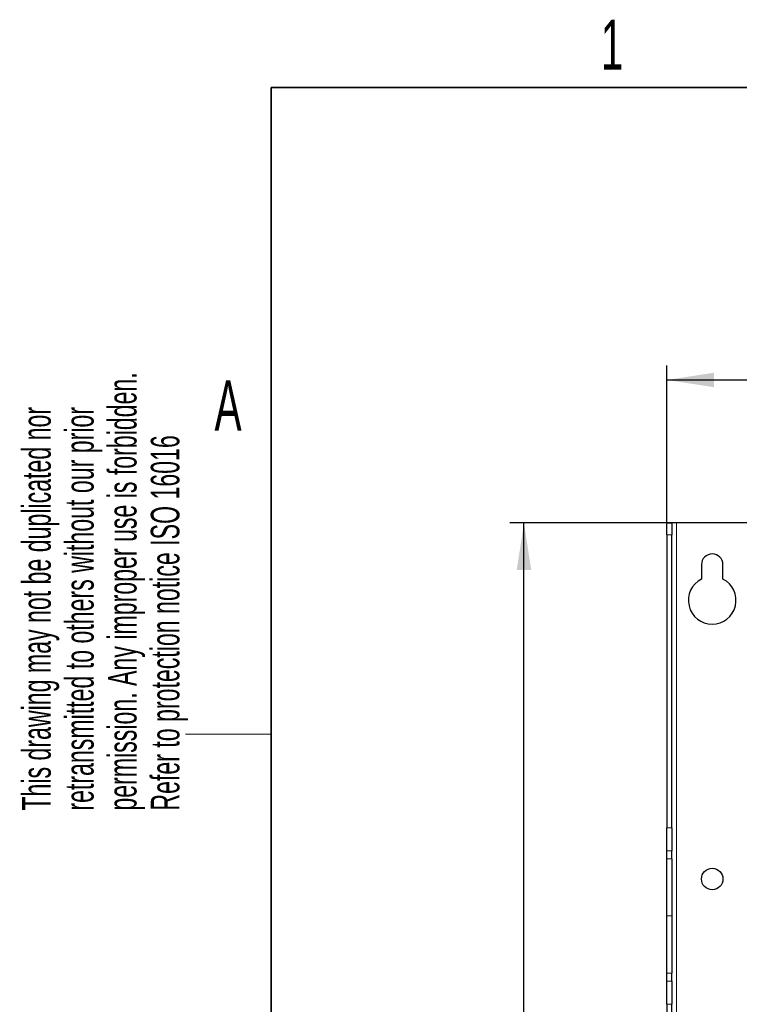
# Model space of a CAD drawing. Header units: millimetres. Extents: x 5 to 418, y 2 to 292.
# Tile 48 of 87: x 8 to 59, y 218 to 287. Entities that reach past the tile are written whole.
import ezdxf

# ---------------------------------------------------------------- set-up
doc = ezdxf.new("R2010")
doc.units = ezdxf.units.MM
doc.layers.add('SLD-0', color=7, linetype='Continuous')
doc.styles.add('SLDTEXTSTYLE0', font='TXT', dxfattribs={"width": 0.605})
doc.dimstyles.new('SLDDIMSTYLE0', dxfattribs={"dimtxt": 3.5, "dimasz": 3.302, "dimexe": 0, "dimexo": 0.0625, "dimgap": 0.875, "dimtad": 1, "dimlfac": 6, "dimrnd": 1e-09, "dimzin": 12, "dimdsep": 46, "dimtxsty": 'SLDTEXTSTYLE0', "dimsah": 1, "dimcen": 0.09, "dimadec": 0, "dimazin": 3, "dimtfac": 1, "dimtofl": 0, "dimtmove": 0, "dimatfit": 3, "dimfxl": 1, "dimfrac": 2, "dimtolj": 1, "dimtzin": 12, "dimarcsym": 0})

# ---------------------------------------------------------------- blocks, each defined once
blk = doc.blocks.new('_D')
at = {"layer": 'SLD-0', "color": 7}
for p, q in [((54.348, 252.039), (42.682, 252.039)), ((43.682, 92.872), (43.682, 252.039)), ((54.348, 92.872), (42.682, 92.872))]:
    blk.add_line(p, q, dxfattribs=at)
for points in [[(43.682, 252.039), (43.174, 248.737), (44.19, 248.737)], [(43.682, 92.872), (44.19, 96.174), (43.174, 96.174)]]:
    blk.add_solid(points, dxfattribs=at)
at = {"layer": 'SLD-0', "color": 7, "insert": (39.17, 168.445), "char_height": 3.5, "attachment_point": 1, "rotation": 90, "style": 'SLDTEXTSTYLE0'}
blk.add_mtext('955', dxfattribs=at)
blk = doc.blocks.new('_D_1')
at = {"layer": 'SLD-0', "color": 7}
for p, q in [((53.682, 251.205), (53.682, 263.039)), ((148.015, 251.205), (148.015, 263.039)), ((53.682, 262.039), (148.015, 262.039))]:
    blk.add_line(p, q, dxfattribs=at)
for points in [[(53.682, 262.039), (56.984, 261.531), (56.984, 262.547)], [(148.015, 262.039), (144.713, 262.547), (144.713, 261.531)]]:
    blk.add_solid(points, dxfattribs=at)
at = {"layer": 'SLD-0', "color": 7, "insert": (96.838, 266.55), "char_height": 3.5, "attachment_point": 1, "style": 'SLDTEXTSTYLE0'}
blk.add_mtext('566', dxfattribs=at)

msp = doc.modelspace()

# ---------------------------------------------------------------- linework, layer by layer
at = {"color": 7, "linetype": 'Continuous', "lineweight": 25}
for p, q in [((53.6817, 252.0387), (54.0151, 252.0387)), ((53.6817, 251.2054), (53.6817, 252.0387)), ((54.0151, 252.0387), (54.0151, 251.2054)), ((54.3484, 252.0387), (54.0151, 252.0387)), ((147.3484, 252.0387), (54.3484, 252.0387)), ((53.6817, 251.2054), (53.6817, 230.7092)), ((54.0151, 230.7092), (54.0151, 251.2054)), ((56.0984, 249.1221), (56.0984, 248.1104)), ((57.5984, 248.1104), (57.5984, 249.1221)), ((53.6817, 229.0993), (53.6817, 230.7092)), ((54.0151, 230.7092), (54.0151, 229.0993)), ((53.6817, 228.5384), (53.6817, 229.0993)), ((54.0151, 228.5384), (54.0151, 229.0993)), ((53.6817, 224.5387), (53.6817, 228.5384)), ((54.0151, 228.5384), (54.0151, 224.5387)), ((53.6817, 220.539), (53.6817, 224.5387)), ((54.0151, 224.5387), (54.0151, 220.539)), ((53.6817, 219.9782), (53.6817, 220.539)), ((54.0151, 219.9782), (54.0151, 220.539)), ((53.6817, 218.3683), (53.6817, 219.9782)), ((54.0151, 219.9782), (54.0151, 218.3683)), ((53.6817, 218.3683), (53.6817, 148.2092)), ((54.0151, 148.2092), (54.0151, 218.3683))]:
    msp.add_line(p, q, dxfattribs=at)
at = {"color": 7, "linetype": 'Continuous', "lineweight": 18}
for p, q in [((54.3484, 92.8721), (54.3484, 252.0387)), ((54.0151, 251.2054), (53.6817, 251.2054)), ((53.6817, 230.7092), (54.0151, 230.7092)), ((54.0151, 229.0993), (53.6817, 229.0993)), ((53.6817, 228.5384), (54.0151, 228.5384)), ((54.0151, 224.5387), (53.6817, 224.5387)), ((54.0151, 220.539), (53.6817, 220.539)), ((53.6817, 219.9782), (54.0151, 219.9782)), ((54.0151, 218.3683), (53.6817, 218.3683))]:
    msp.add_line(p, q, dxfattribs=at)
at = {"color": 7, "linetype": 'Continuous', "lineweight": 25}
msp.add_circle((56.8484, 227.1221), 0.75, dxfattribs=at)
for centre, radius, start, end in [((56.8484, 249.1221), 0.75, 0, 180), ((56.8484, 246.6221), 1.6667, 116.743684, 63.256316)]:
    msp.add_arc(centre, radius, start, end, dxfattribs=at)
at = {"layer": 'SLD-0', "lineweight": 35}
for p, q in [((408, 282.5), (26, 282.5)), ((26, 282.5), (26, 12))]:
    msp.add_line(p, q, dxfattribs=at)
at = {"layer": 'SLD-0', "lineweight": 18}
msp.add_line((20, 237.25), (26, 237.25), dxfattribs=at)

# ---------------------------------------------------------------- texts
at = {"layer": 'SLD-0', "char_height": 3.5, "attachment_point": 2, "style": 'SLDTEXTSTYLE0'}
for s, insert in [('1', (49.8527, 287.243)), ('A', (22.9816, 262.0011))]:
    msp.add_mtext(s, dxfattribs=dict(at, insert=insert))
at = {"layer": 'SLD-0', "char_height": 2, "attachment_point": 1, "rotation": 90, "style": 'SLDTEXTSTYLE0'}
for s, insert in [('permission. Any improper use is forbidden.', (14.5783, 231.9088)), ('retransmitted to others without our prior', (11.5783, 231.9088)), ('This drawing may not be duplicated nor', (8.5783, 231.9088)), ('Refer to protection notice ISO 16016', (17.5783, 231.9088))]:
    msp.add_mtext(s, dxfattribs=dict(at, insert=insert))

# ---------------------------------------------------------------- dimensions: what is measured, and where the dimension line sits
at = {"layer": 'SLD-0', "color": 7}
dim = msp.add_linear_dim(base=(148.0151, 262.0387), p1=(53.6817, 251.2054), p2=(148.0151, 251.2054), dimstyle='SLDDIMSTYLE0', dxfattribs=at)
dim.commit()
dim.dimension.update_dxf_attribs({"geometry": '_D_1', "text_midpoint": (100.8484, 262.0387), "dimtype": 160})
dim = msp.add_linear_dim(base=(43.6817, 252.0387), p1=(54.3484, 92.8721), p2=(54.3484, 252.0387), angle=90, dimstyle='SLDDIMSTYLE0', dxfattribs=at)
dim.commit()
dim.dimension.update_dxf_attribs({"geometry": '_D', "text_midpoint": (43.6817, 172.4554), "dimtype": 160})

doc.saveas('drawing.dxf')
